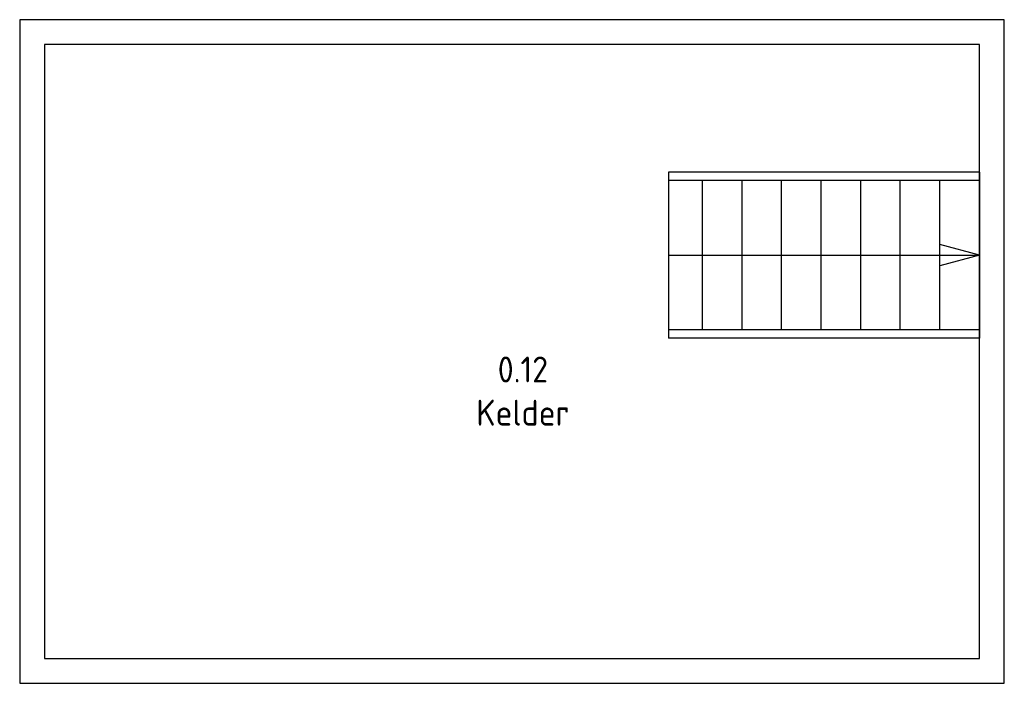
# Model space of a CAD drawing. Header units: millimetres. Extents: x -365336 to 0, y -39590 to 0.
# Tile 1 of 4: x -365336 to -360586, y -32084 to -28884. Entities that reach past the tile are written whole.
import ezdxf

# ---------------------------------------------------------------- set-up
doc = ezdxf.new("R2010")
doc.units = ezdxf.units.MM
doc.header["$LTSCALE"] = 50
for name, color, linetype in [('AL21----', 251, 'Continuous'), ('AL22----', 251, 'Continuous'), ('AL24----', 251, 'Continuous')]:
    doc.layers.add(name, color=color, linetype=linetype)
doc.styles.add('STABICAD-025', font='ISOCP.SHX', dxfattribs={"height": 125})

# ---------------------------------------------------------------- blocks, each defined once
blk = doc.blocks.new('A$Cb7e64047')
at = {"layer": 'AL24----', "linetype": 'Continuous'}
for p, q in [((1500, 800), (0, 800)), ((0, 800), (0, 0)), ((1500, 760), (0, 760)), ((164.2, 40), (164.2, 760)), ((355, 40), (355, 760)), ((545.8, 40), (545.8, 760)), ((736.7, 40), (736.7, 760)), ((927.5, 40), (927.5, 760)), ((1118.3, 40), (1118.3, 760)), ((1309.2, 40), (1309.2, 760)), ((1500, 800), (1500, 0)), ((1500, 400), (1309.2, 451.1)), ((0, 400), (1500, 400)), ((1500, 400), (1309.2, 348.9)), ((1500, 40), (0, 40)), ((1500, 0), (0, 0))]:
    blk.add_line(p, q, dxfattribs=at)

msp = doc.modelspace()

# ---------------------------------------------------------------- linework, layer by layer
at = {"layer": 'AL21----'}
for p, q in [((-360586.1, -28884.1), (-365336.1, -28884.1)), ((-365336.1, -28884.1), (-365336.1, -32084.1)), ((-360586.1, -32084.1), (-360586.1, -28884.1)), ((-360706.1, -29004.1), (-365216.1, -29004.1)), ((-365216.1, -29004.1), (-365216.1, -31964.1)), ((-360706.1, -31964.1), (-360706.1, -29004.1)), ((-365216.1, -31964.1), (-360706.1, -31964.1)), ((-365336.1, -32084.1), (-360586.1, -32084.1))]:
    msp.add_line(p, q, dxfattribs=at)

# ---------------------------------------------------------------- block references
at = {"layer": 'AL24----'}
msp.add_blockref('A$Cb7e64047', (-362206.1, -30419.1), dxfattribs=at)

# ---------------------------------------------------------------- texts
at = {"layer": 'AL22----', "insert": (-364826.5, -30508.3), "char_height": 125, "attachment_point": 1, "style": 'STABICAD-025'}
msp.add_mtext_dynamic_manual_height_columns('\\pxqc;0.12\\PKelder', width=3836.062, gutter_width=12.5, heights=[0], dxfattribs=at)

doc.saveas('drawing.dxf')
